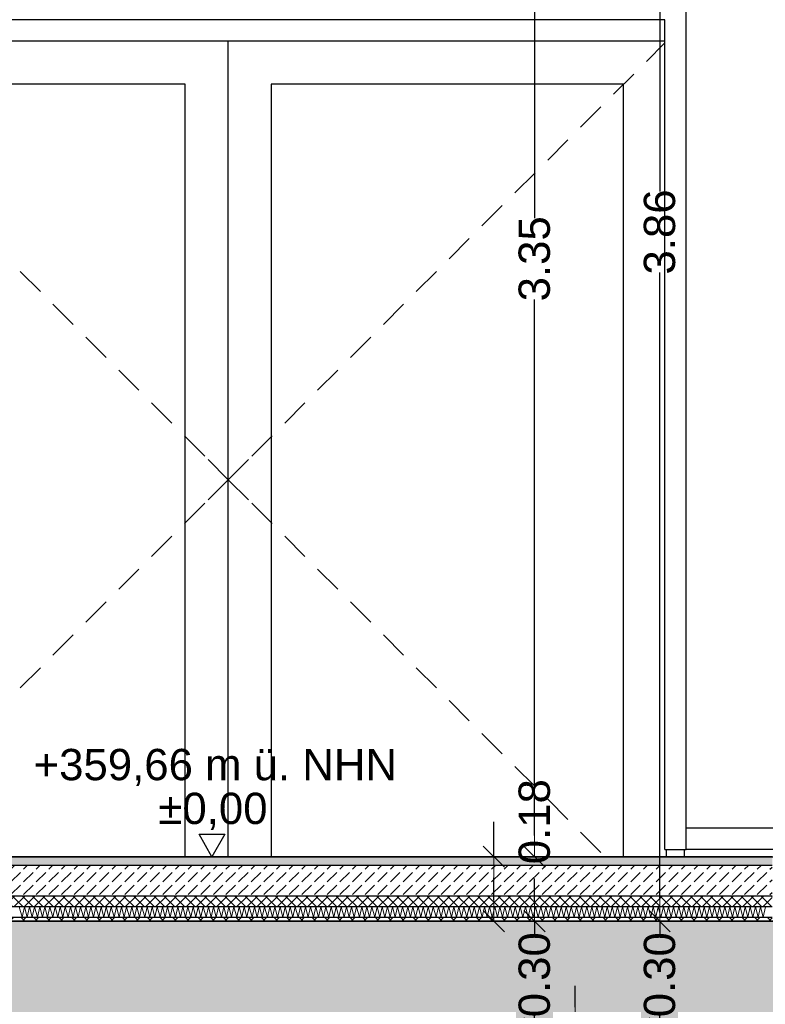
# Model space of a CAD drawing. Header units: metres. Extents: x -12 to 57.2, y -22.2 to 2.8.
# Tile 78 of 126: x 22.1 to 24.2, y -10.6 to -7.8. Entities that reach past the tile are written whole.
import ezdxf

# ---------------------------------------------------------------- set-up
doc = ezdxf.new("R2010")
doc.units = ezdxf.units.M
doc.header["$LTSCALE"] = 0.4
doc.header["$MEASUREMENT"] = 0
doc.layers.get('0').update_dxf_attribs({"color": 8, "lineweight": 9})
doc.layers.get('Defpoints').update_dxf_attribs({"color": 8, "lineweight": 9})
for name, color, linetype in [('Neubau_A-Decken', 8, 'Continuous'), ('Neubau_B-Bodenaufbau', 8, 'Continuous'), ('Neubau_B-Pfosten-Riegel-Fassade', 8, 'Continuous'), ('Neubau_T-Bemaßung', 8, 'Continuous')]:
    doc.layers.add(name, color=color, linetype=linetype)
doc.styles.add('ERSTELLTER_STIL_2', font='arial.ttf')
doc.dimstyles.new('ERSTELLTER_STIL__1', dxfattribs={"dimtxt": 0.0875, "dimasz": 0.059375, "dimexe": 0.18, "dimexo": 0.0625, "dimgap": 0, "dimtad": 1, "dimzin": 0, "dimdsep": 46, "dimtxsty": 'ERSTELLTER_STIL_2', "dimblk": 'ARROWHEAD_6', "dimblk1": 'ARROWHEAD_6', "dimblk2": 'ARROWHEAD_6', "dimcen": 0.09, "dimclrd": 7, "dimclre": 7, "dimclrt": 7, "dimazin": 0, "dimtfac": 1, "dimtdec": 4, "dimtmove": 0, "dimatfit": 3, "dimfxl": 1, "dimtolj": 1, "dimtzin": 0, "dimarcsym": 0})

# ---------------------------------------------------------------- blocks, each defined once
blk = doc.blocks.new('ARROWHEAD_6')
at = {"color": 0, "linetype": 'Continuous', "lineweight": 0}
for p, q in [((-0.5, -0.5), (0.5, 0.5)), ((0, 0), (-1, 0))]:
    blk.add_line(p, q, dxfattribs=at)
blk = doc.blocks.new('*D557')
at = {"layer": 'Defpoints', "color": 0, "linetype": 'Continuous', "transparency": 16777216}
for p in [(2.4794, -6.495), (22.625, -6.495), (-0.3, -10.355)]:
    blk.add_point(p, dxfattribs=at)
at = {"layer": 'Neubau_T-Bemaßung', "linetype": 'Continuous', "lineweight": -2, "transparency": 16777216}
for p, q in [((22.5625, -6.495), (2.2994, -6.495)), ((2.4794, -6.5544), (2.4794, -8.3149)), ((2.4794, -10.2956), (2.4794, -8.5421)), ((-0.2375, -10.355), (2.6594, -10.355))]:
    blk.add_line(p, q, dxfattribs=at)
at = {"layer": 'Neubau_T-Bemaßung', "linetype": 'Continuous', "lineweight": -2, "transparency": 16777216, "xscale": 0.059375, "yscale": 0.059375, "zscale": 0.059375}
for p, rotation in [((2.4794, -6.495), 90), ((2.4794, -10.355), 270)]:
    blk.add_blockref('ARROWHEAD_6', p, dxfattribs=dict(at, rotation=rotation))
at = {"layer": 'Neubau_T-Bemaßung', "linetype": 'Continuous', "transparency": 16777216, "insert": (2.4794, -8.4285), "char_height": 0.0875, "attachment_point": 5, "rotation": 90, "style": 'ERSTELLTER_STIL_2'}
blk.add_mtext('\\A1;3.86', dxfattribs=at)
blk = doc.blocks.new('*D562')
at = {"layer": 'Defpoints', "color": 0, "linetype": 'Continuous', "transparency": 16777216}
for p in [(-0.3, -10.355), (42.301, -10.355), (42.4914, -10.655)]:
    blk.add_point(p, dxfattribs=at)
at = {"layer": 'Neubau_T-Bemaßung', "linetype": 'Continuous', "lineweight": -2, "transparency": 16777216}
for p, q in [((42.301, -10.2956), (42.301, -10.2363)), ((-0.2375, -10.355), (42.481, -10.355)), ((42.301, -10.355), (42.301, -10.3917)), ((42.301, -10.655), (42.301, -10.6186)), ((42.4289, -10.655), (42.121, -10.655)), ((42.301, -10.7144), (42.301, -10.7737))]:
    blk.add_line(p, q, dxfattribs=at)
at = {"layer": 'Neubau_T-Bemaßung', "linetype": 'Continuous', "lineweight": -2, "transparency": 16777216, "xscale": 0.059375, "yscale": 0.059375, "zscale": 0.059375}
for p, rotation in [((42.301, -10.355), 270), ((42.301, -10.655), 90)]:
    blk.add_blockref('ARROWHEAD_6', p, dxfattribs=dict(at, rotation=rotation))
at = {"layer": 'Neubau_T-Bemaßung', "linetype": 'Continuous', "transparency": 16777216, "insert": (42.301, -10.5051), "char_height": 0.0875, "attachment_point": 5, "rotation": 90, "style": 'ERSTELLTER_STIL_2'}
blk.add_mtext('\\A1;0.30', dxfattribs=at)
blk = doc.blocks.new('*D563')
at = {"layer": 'Defpoints', "color": 0, "linetype": 'Continuous', "transparency": 16777216}
for p in [(22.625, -6.495), (42.301, -6.495), (-0.3, -10.355)]:
    blk.add_point(p, dxfattribs=at)
at = {"layer": 'Neubau_T-Bemaßung', "linetype": 'Continuous', "lineweight": -2, "transparency": 16777216}
for p, q in [((22.6875, -6.495), (42.481, -6.495)), ((42.301, -6.5544), (42.301, -8.3149)), ((42.301, -10.2956), (42.301, -8.5421)), ((-0.2375, -10.355), (42.481, -10.355))]:
    blk.add_line(p, q, dxfattribs=at)
at = {"layer": 'Neubau_T-Bemaßung', "linetype": 'Continuous', "lineweight": -2, "transparency": 16777216, "xscale": 0.059375, "yscale": 0.059375, "zscale": 0.059375}
for p, rotation in [((42.301, -6.495), 90), ((42.301, -10.355), 270)]:
    blk.add_blockref('ARROWHEAD_6', p, dxfattribs=dict(at, rotation=rotation))
at = {"layer": 'Neubau_T-Bemaßung', "linetype": 'Continuous', "transparency": 16777216, "insert": (42.301, -8.4285), "char_height": 0.0875, "attachment_point": 5, "rotation": 90, "style": 'ERSTELLTER_STIL_2'}
blk.add_mtext('\\A1;3.86', dxfattribs=at)
blk = doc.blocks.new('*D570')
at = {"layer": 'Defpoints', "color": 0, "linetype": 'Continuous', "transparency": 16777216}
for p in [(-0.3, -10.355), (23.9206, -10.355), (-0.3, -10.655)]:
    blk.add_point(p, dxfattribs=at)
at = {"layer": 'Neubau_T-Bemaßung', "linetype": 'Continuous', "lineweight": -2, "transparency": 16777216}
for p, q in [((23.9206, -10.2956), (23.9206, -10.2363)), ((-0.2375, -10.355), (24.1006, -10.355)), ((23.9206, -10.355), (23.9206, -10.3917)), ((23.9206, -10.655), (23.9206, -10.6186)), ((-0.2375, -10.655), (24.1006, -10.655)), ((23.9206, -10.7144), (23.9206, -10.7738))]:
    blk.add_line(p, q, dxfattribs=at)
at = {"layer": 'Neubau_T-Bemaßung', "linetype": 'Continuous', "lineweight": -2, "transparency": 16777216, "xscale": 0.059375, "yscale": 0.059375, "zscale": 0.059375}
for p, rotation in [((23.9206, -10.355), 270), ((23.9206, -10.655), 90)]:
    blk.add_blockref('ARROWHEAD_6', p, dxfattribs=dict(at, rotation=rotation))
at = {"layer": 'Neubau_T-Bemaßung', "linetype": 'Continuous', "transparency": 16777216, "insert": (23.9206, -10.5051), "char_height": 0.0875, "attachment_point": 5, "rotation": 90, "style": 'ERSTELLTER_STIL_2'}
blk.add_mtext('\\A1;0.30', dxfattribs=at)
blk = doc.blocks.new('*D571')
at = {"layer": 'Defpoints', "color": 0, "linetype": 'Continuous', "transparency": 16777216}
for p in [(22.625, -6.495), (23.9206, -6.495), (-0.3, -10.355)]:
    blk.add_point(p, dxfattribs=at)
at = {"layer": 'Neubau_T-Bemaßung', "linetype": 'Continuous', "lineweight": -2, "transparency": 16777216}
for p, q in [((22.6875, -6.495), (24.1006, -6.495)), ((23.9206, -6.5544), (23.9206, -8.3149)), ((23.9206, -10.2956), (23.9206, -8.5421)), ((-0.2375, -10.355), (24.1006, -10.355))]:
    blk.add_line(p, q, dxfattribs=at)
at = {"layer": 'Neubau_T-Bemaßung', "linetype": 'Continuous', "lineweight": -2, "transparency": 16777216, "xscale": 0.059375, "yscale": 0.059375, "zscale": 0.059375}
for p, rotation in [((23.9206, -6.495), 90), ((23.9206, -10.355), 270)]:
    blk.add_blockref('ARROWHEAD_6', p, dxfattribs=dict(at, rotation=rotation))
at = {"layer": 'Neubau_T-Bemaßung', "linetype": 'Continuous', "transparency": 16777216, "insert": (23.9206, -8.4285), "char_height": 0.0875, "attachment_point": 5, "rotation": 90, "style": 'ERSTELLTER_STIL_2'}
blk.add_mtext('\\A1;3.86', dxfattribs=at)
blk = doc.blocks.new('*D585')
at = {"layer": 'Defpoints', "color": 0, "linetype": 'Continuous', "transparency": 16777216}
for p in [(-0.3, -10.355), (42.0645, -10.355), (39.2051, -10.655)]:
    blk.add_point(p, dxfattribs=at)
at = {"layer": 'Neubau_T-Bemaßung', "linetype": 'Continuous', "lineweight": -2, "transparency": 16777216}
for p, q in [((-0.2375, -10.355), (42.2445, -10.355)), ((42.0645, -10.4144), (42.0645, -10.5956)), ((39.2676, -10.655), (42.2445, -10.655)), ((42.0645, -10.655), (42.0645, -10.7531))]:
    blk.add_line(p, q, dxfattribs=at)
at = {"layer": 'Neubau_T-Bemaßung', "linetype": 'Continuous', "lineweight": -2, "transparency": 16777216, "xscale": 0.059375, "yscale": 0.059375, "zscale": 0.059375}
for p, rotation in [((42.0645, -10.355), 90), ((42.0645, -10.655), 270)]:
    blk.add_blockref('ARROWHEAD_6', p, dxfattribs=dict(at, rotation=rotation))
at = {"layer": 'Neubau_T-Bemaßung', "linetype": 'Continuous', "transparency": 16777216, "insert": (41.951, -10.7531), "char_height": 0.0875, "attachment_point": 5, "rotation": 90, "style": 'ERSTELLTER_STIL_2'}
blk.add_mtext('\\A1;0.30', dxfattribs=at)
blk = doc.blocks.new('*D586')
at = {"layer": 'Defpoints', "color": 0, "linetype": 'Continuous', "transparency": 16777216}
for p in [(-10.662, -10.175), (42.0648, -10.175), (-0.3, -10.355)]:
    blk.add_point(p, dxfattribs=at)
at = {"layer": 'Neubau_T-Bemaßung', "linetype": 'Continuous', "lineweight": -2, "transparency": 16777216}
for p, q in [((-10.5995, -10.175), (42.2448, -10.175)), ((42.0648, -10.2344), (42.0648, -10.2956)), ((-0.2375, -10.355), (42.2448, -10.355)), ((42.0648, -10.355), (42.0648, -10.4531))]:
    blk.add_line(p, q, dxfattribs=at)
at = {"layer": 'Neubau_T-Bemaßung', "linetype": 'Continuous', "lineweight": -2, "transparency": 16777216, "xscale": 0.059375, "yscale": 0.059375, "zscale": 0.059375}
for p, rotation in [((42.0648, -10.175), 90), ((42.0648, -10.355), 270)]:
    blk.add_blockref('ARROWHEAD_6', p, dxfattribs=dict(at, rotation=rotation))
at = {"layer": 'Neubau_T-Bemaßung', "linetype": 'Continuous', "transparency": 16777216, "insert": (41.951, -10.4531), "char_height": 0.0875, "attachment_point": 5, "rotation": 90, "style": 'ERSTELLTER_STIL_2'}
blk.add_mtext('\\A1;0.18', dxfattribs=at)
blk = doc.blocks.new('*D587')
at = {"layer": 'Defpoints', "color": 0, "linetype": 'Continuous', "transparency": 16777216}
for p in [(4.09, -7.175), (41.951, -7.175), (-10.662, -10.175)]:
    blk.add_point(p, dxfattribs=at)
at = {"layer": 'Neubau_T-Bemaßung', "linetype": 'Continuous', "lineweight": -2, "transparency": 16777216}
for p, q in [((4.1525, -7.175), (42.131, -7.175)), ((41.951, -7.2344), (41.951, -8.6318)), ((41.951, -10.1156), (41.951, -8.8587)), ((-10.5995, -10.175), (42.131, -10.175))]:
    blk.add_line(p, q, dxfattribs=at)
at = {"layer": 'Neubau_T-Bemaßung', "linetype": 'Continuous', "lineweight": -2, "transparency": 16777216, "xscale": 0.059375, "yscale": 0.059375, "zscale": 0.059375}
for p, rotation in [((41.951, -7.175), 90), ((41.951, -10.175), 270)]:
    blk.add_blockref('ARROWHEAD_6', p, dxfattribs=dict(at, rotation=rotation))
at = {"layer": 'Neubau_T-Bemaßung', "linetype": 'Continuous', "transparency": 16777216, "insert": (41.951, -8.7452), "char_height": 0.0875, "attachment_point": 5, "rotation": 90, "style": 'ERSTELLTER_STIL_2'}
blk.add_mtext('\\A1;3.00', dxfattribs=at)
blk = doc.blocks.new('*D601')
at = {"layer": 'Defpoints', "color": 0, "linetype": 'Continuous', "transparency": 16777216}
for p in [(-0.3, -10.655), (23.6318, -10.655), (23.6841, -10.655)]:
    blk.add_point(p, dxfattribs=at)
at = {"layer": 'Neubau_T-Bemaßung', "linetype": 'Continuous', "lineweight": -2, "transparency": 16777216}
for p, q in [((23.6841, -10.5956), (23.6841, -10.5363)), ((-0.2375, -10.655), (23.8641, -10.655)), ((23.6943, -10.655), (23.8641, -10.655)), ((23.6841, -10.7144), (23.6841, -10.7738))]:
    blk.add_line(p, q, dxfattribs=at)
at = {"layer": 'Neubau_T-Bemaßung', "linetype": 'Continuous', "lineweight": -2, "transparency": 16777216, "xscale": 0.059375, "yscale": 0.059375, "zscale": 0.059375}
for rotation in [270, 90]:
    blk.add_blockref('ARROWHEAD_6', (23.6841, -10.655), dxfattribs=dict(at, rotation=rotation))
at = {"layer": 'Neubau_T-Bemaßung', "linetype": 'Continuous', "transparency": 16777216, "insert": (23.5706, -10.7738), "char_height": 0.0875, "attachment_point": 5, "rotation": 90, "style": 'ERSTELLTER_STIL_2'}
blk.add_mtext('\\A1;0.00', dxfattribs=at)
blk = doc.blocks.new('*D602')
at = {"layer": 'Defpoints', "color": 0, "linetype": 'Continuous', "transparency": 16777216}
for p in [(-0.3, -10.355), (23.5706, -10.355), (23.6318, -10.655)]:
    blk.add_point(p, dxfattribs=at)
at = {"layer": 'Neubau_T-Bemaßung', "linetype": 'Continuous', "lineweight": -2, "transparency": 16777216}
for p, q in [((23.5706, -10.2956), (23.5706, -10.2363)), ((-0.2375, -10.355), (23.7506, -10.355)), ((23.5706, -10.355), (23.5706, -10.3917)), ((23.5706, -10.655), (23.5706, -10.6186)), ((23.5693, -10.655), (23.3906, -10.655)), ((23.5706, -10.7144), (23.5706, -10.7738))]:
    blk.add_line(p, q, dxfattribs=at)
at = {"layer": 'Neubau_T-Bemaßung', "linetype": 'Continuous', "lineweight": -2, "transparency": 16777216, "xscale": 0.059375, "yscale": 0.059375, "zscale": 0.059375}
for p, rotation in [((23.5706, -10.355), 270), ((23.5706, -10.655), 90)]:
    blk.add_blockref('ARROWHEAD_6', p, dxfattribs=dict(at, rotation=rotation))
at = {"layer": 'Neubau_T-Bemaßung', "linetype": 'Continuous', "transparency": 16777216, "insert": (23.5706, -10.5051), "char_height": 0.0875, "attachment_point": 5, "rotation": 90, "style": 'ERSTELLTER_STIL_2'}
blk.add_mtext('\\A1;0.30', dxfattribs=at)
blk = doc.blocks.new('*D603')
at = {"layer": 'Defpoints', "color": 0, "linetype": 'Continuous', "transparency": 16777216}
for p in [(-10.662, -10.175), (23.4568, -10.175), (-0.3, -10.355)]:
    blk.add_point(p, dxfattribs=at)
at = {"layer": 'Neubau_T-Bemaßung', "linetype": 'Continuous', "lineweight": -2, "transparency": 16777216}
for p, q in [((23.4568, -10.175), (23.4568, -10.0772)), ((-10.5995, -10.175), (23.6368, -10.175)), ((23.4568, -10.2956), (23.4568, -10.2344)), ((-0.2375, -10.355), (23.6368, -10.355))]:
    blk.add_line(p, q, dxfattribs=at)
at = {"layer": 'Neubau_T-Bemaßung', "linetype": 'Continuous', "lineweight": -2, "transparency": 16777216, "xscale": 0.059375, "yscale": 0.059375, "zscale": 0.059375}
for p, rotation in [((23.4568, -10.175), 90), ((23.4568, -10.355), 270)]:
    blk.add_blockref('ARROWHEAD_6', p, dxfattribs=dict(at, rotation=rotation))
at = {"layer": 'Neubau_T-Bemaßung', "linetype": 'Continuous', "transparency": 16777216, "insert": (23.5706, -10.0772), "char_height": 0.0875, "attachment_point": 5, "rotation": 90, "style": 'ERSTELLTER_STIL_2'}
blk.add_mtext('\\A1;0.18', dxfattribs=at)
blk = doc.blocks.new('*D604')
at = {"layer": 'Defpoints', "color": 0, "linetype": 'Continuous', "transparency": 16777216}
for p in [(22.85, -6.825), (23.5706, -6.825), (-10.662, -10.175)]:
    blk.add_point(p, dxfattribs=at)
at = {"layer": 'Neubau_T-Bemaßung', "linetype": 'Continuous', "lineweight": -2, "transparency": 16777216}
for p, q in [((22.9125, -6.825), (23.7506, -6.825)), ((23.5706, -6.8844), (23.5706, -8.3896)), ((23.5706, -10.1156), (23.5706, -8.6174)), ((-10.5995, -10.175), (23.7506, -10.175))]:
    blk.add_line(p, q, dxfattribs=at)
at = {"layer": 'Neubau_T-Bemaßung', "linetype": 'Continuous', "lineweight": -2, "transparency": 16777216, "xscale": 0.059375, "yscale": 0.059375, "zscale": 0.059375}
for p, rotation in [((23.5706, -6.825), 90), ((23.5706, -10.175), 270)]:
    blk.add_blockref('ARROWHEAD_6', p, dxfattribs=dict(at, rotation=rotation))
at = {"layer": 'Neubau_T-Bemaßung', "linetype": 'Continuous', "transparency": 16777216, "insert": (23.5706, -8.5035), "char_height": 0.0875, "attachment_point": 5, "rotation": 90, "style": 'ERSTELLTER_STIL_2'}
blk.add_mtext('\\A1;3.35', dxfattribs=at)

msp = doc.modelspace()

# ---------------------------------------------------------------- hatches: boundary and pattern name
at = {"layer": 'Neubau_A-Decken', "linetype": 'Continuous'}
h = msp.add_hatch(dxfattribs=at)
h.set_pattern_fill('BETON__STAHLBETON_0002', color=256, style=0, pattern_type=2)
h.set_pattern_definition([(45, (-2907.6834, -10.175), (-0.0848528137, 0.0848528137), []), (45, (-2907.72583, -10.13257), (-0.0848528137, 0.0848528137), [0.09, -0.03])])
h.paths.add_polyline_path([(-0.3, -10.355), (-0.3, -10.655), (28.1091, -10.655), (28.1091, -10.36), (27.9591, -10.36), (27.9591, -10.355)])
at = {"layer": 'Neubau_B-Bodenaufbau', "linetype": 'Continuous'}
msp.add_hatch(color=256, dxfattribs=at).paths.add_polyline_path([(21.195, -10.2), (24.235, -10.2), (24.235, -10.175), (21.195, -10.175)])
h = msp.add_hatch(dxfattribs=at)
h.set_pattern_fill('BETON__UNBEWEHRT_0002', color=256, style=0, pattern_type=2)
h.set_pattern_definition([(45, (-2907.6834, -10.175), (-0.0353553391, 0.0353553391), [0.0375, -0.0125]), (45, (-2907.6834, -10.139645), (-0.0353553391, 0.0353553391), [0.0375, -0.0125])])
h.paths.add_polyline_path([(21.195, -10.2), (21.195, -10.285), (24.235, -10.285), (24.235, -10.2)])
h = msp.add_hatch(dxfattribs=at)
h.set_pattern_fill('DÄMMUNG__HART_2_0002', color=256, style=0, pattern_type=2)
h.set_pattern_definition([(45, (-2907.6834, -10.175), (-0.01414213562, 0.01414213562), []), (135, (-2907.6834, -10.175), (0.01414213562, 0.01414213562), [])])
h.paths.add_polyline_path([(21.195, -10.285), (21.195, -10.315), (24.235, -10.315), (24.235, -10.285)])
h = msp.add_hatch(dxfattribs=at)
h.set_pattern_fill('GUßASPHALT_0002', color=256, style=0, pattern_type=2)
h.set_pattern_definition([(45, (-2907.6834, -10.175), (-0.01767766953, 0.01767766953), []), (135, (-2907.6834, -10.175), (0.01767766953, 0.01767766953), [])])
h.paths.add_polyline_path([(21.195, -10.355), (24.235, -10.355), (24.235, -10.345), (21.195, -10.345)])

# ---------------------------------------------------------------- linework, layer by layer
at = {"layer": 'Neubau_A-Decken', "linetype": 'Continuous', "flags": 128}
msp.add_lwpolyline([(24.61, -10.355), (24.56, -10.355), (24.5475, -10.355), (24.535, -10.355), (24.235, -10.355), (21.195, -10.355), (20.62, -10.355), (20.6075, -10.355), (20.595, -10.355), (20.495, -10.355), (20.4825, -10.355), (20.47, -10.355), (12.075, -10.355), (8.325, -10.355), (-0.07, -10.355), (-0.0825, -10.355), (-0.095, -10.355), (-0.145, -10.355)], dxfattribs=at)
at = {"layer": 'Neubau_B-Bodenaufbau', "linetype": 'Continuous'}
for p, q in [((24.235, -10.175), (21.195, -10.175)), ((24.235, -10.2), (21.195, -10.2)), ((24.235, -10.285), (21.195, -10.285)), ((24.235, -10.315), (21.195, -10.315)), ((24.235, -10.345), (21.195, -10.345))]:
    msp.add_line(p, q, dxfattribs=at)
at = {"layer": 'Neubau_B-Bodenaufbau', "linetype": 'Continuous', "lineweight": 9}
for p, q in [((22.1309, -10.3157), (22.1385, -10.3443)), ((22.1385, -10.3443), (22.1452, -10.3157)), ((22.1452, -10.3157), (22.1528, -10.3443)), ((22.1528, -10.3443), (22.1595, -10.3157)), ((22.1595, -10.3157), (22.1671, -10.3443)), ((22.1671, -10.3443), (22.1737, -10.3157)), ((22.1737, -10.3157), (22.1814, -10.3443)), ((22.1814, -10.3443), (22.188, -10.3157)), ((22.188, -10.3157), (22.1957, -10.3443)), ((22.1957, -10.3443), (22.2023, -10.3157)), ((22.2023, -10.3157), (22.21, -10.3443)), ((22.21, -10.3443), (22.2166, -10.3157)), ((22.2166, -10.3157), (22.2243, -10.3443)), ((22.2243, -10.3443), (22.2309, -10.3157)), ((22.2309, -10.3157), (22.2385, -10.3443)), ((22.2385, -10.3443), (22.2452, -10.3157)), ((22.2452, -10.3157), (22.2528, -10.3443)), ((22.2528, -10.3443), (22.2595, -10.3157)), ((22.2595, -10.3157), (22.2671, -10.3443)), ((22.2671, -10.3443), (22.2737, -10.3157)), ((22.2737, -10.3157), (22.2814, -10.3443)), ((22.2814, -10.3443), (22.288, -10.3157)), ((22.288, -10.3157), (22.2957, -10.3443)), ((22.2957, -10.3443), (22.3023, -10.3157)), ((22.3023, -10.3157), (22.31, -10.3443)), ((22.31, -10.3443), (22.3166, -10.3157)), ((22.3166, -10.3157), (22.3243, -10.3443)), ((22.3243, -10.3443), (22.3309, -10.3157)), ((22.3309, -10.3157), (22.3385, -10.3443)), ((22.3385, -10.3443), (22.3452, -10.3157)), ((22.3452, -10.3157), (22.3528, -10.3443)), ((22.3528, -10.3443), (22.3595, -10.3157)), ((22.3595, -10.3157), (22.3671, -10.3443)), ((22.3671, -10.3443), (22.3737, -10.3157)), ((22.3737, -10.3157), (22.3814, -10.3443)), ((22.3814, -10.3443), (22.388, -10.3157)), ((22.388, -10.3157), (22.3957, -10.3443)), ((22.3957, -10.3443), (22.4023, -10.3157)), ((22.4023, -10.3157), (22.41, -10.3443)), ((22.41, -10.3443), (22.4166, -10.3157)), ((22.4166, -10.3157), (22.4243, -10.3443)), ((22.4243, -10.3443), (22.4309, -10.3157)), ((22.4309, -10.3157), (22.4385, -10.3443)), ((22.4385, -10.3443), (22.4452, -10.3157)), ((22.4452, -10.3157), (22.4528, -10.3443)), ((22.4528, -10.3443), (22.4595, -10.3157)), ((22.4595, -10.3157), (22.4671, -10.3443)), ((22.4671, -10.3443), (22.4737, -10.3157)), ((22.4737, -10.3157), (22.4814, -10.3443)), ((22.4814, -10.3443), (22.488, -10.3157)), ((22.488, -10.3157), (22.4957, -10.3443)), ((22.4957, -10.3443), (22.5023, -10.3157)), ((22.5023, -10.3157), (22.51, -10.3443)), ((22.51, -10.3443), (22.5166, -10.3157)), ((22.5166, -10.3157), (22.5243, -10.3443)), ((22.5243, -10.3443), (22.5309, -10.3157)), ((22.5309, -10.3157), (22.5385, -10.3443)), ((22.5385, -10.3443), (22.5452, -10.3157)), ((22.5452, -10.3157), (22.5528, -10.3443)), ((22.5528, -10.3443), (22.5595, -10.3157)), ((22.5595, -10.3157), (22.5671, -10.3443)), ((22.5671, -10.3443), (22.5737, -10.3157)), ((22.5737, -10.3157), (22.5814, -10.3443)), ((22.5814, -10.3443), (22.588, -10.3157)), ((22.588, -10.3157), (22.5957, -10.3443)), ((22.5957, -10.3443), (22.6023, -10.3157)), ((22.6023, -10.3157), (22.61, -10.3443)), ((22.61, -10.3443), (22.6166, -10.3157)), ((22.6166, -10.3157), (22.6243, -10.3443)), ((22.6243, -10.3443), (22.6309, -10.3157)), ((22.6309, -10.3157), (22.6385, -10.3443)), ((22.6385, -10.3443), (22.6452, -10.3157)), ((22.6452, -10.3157), (22.6528, -10.3443)), ((22.6528, -10.3443), (22.6595, -10.3157)), ((22.6595, -10.3157), (22.6671, -10.3443)), ((22.6671, -10.3443), (22.6737, -10.3157)), ((22.6737, -10.3157), (22.6814, -10.3443)), ((22.6814, -10.3443), (22.688, -10.3157)), ((22.688, -10.3157), (22.6957, -10.3443)), ((22.6957, -10.3443), (22.7023, -10.3157)), ((22.7023, -10.3157), (22.71, -10.3443)), ((22.71, -10.3443), (22.7166, -10.3157)), ((22.7166, -10.3157), (22.7243, -10.3443)), ((22.7243, -10.3443), (22.7309, -10.3157)), ((22.7309, -10.3157), (22.7385, -10.3443)), ((22.7385, -10.3443), (22.7452, -10.3157)), ((22.7452, -10.3157), (22.7528, -10.3443)), ((22.7528, -10.3443), (22.7595, -10.3157)), ((22.7595, -10.3157), (22.7671, -10.3443)), ((22.7671, -10.3443), (22.7737, -10.3157)), ((22.7737, -10.3157), (22.7814, -10.3443)), ((22.7814, -10.3443), (22.788, -10.3157)), ((22.788, -10.3157), (22.7957, -10.3443)), ((22.7957, -10.3443), (22.8023, -10.3157)), ((22.8023, -10.3157), (22.81, -10.3443)), ((22.81, -10.3443), (22.8166, -10.3157)), ((22.8166, -10.3157), (22.8243, -10.3443)), ((22.8243, -10.3443), (22.8309, -10.3157)), ((22.8309, -10.3157), (22.8385, -10.3443)), ((22.8385, -10.3443), (22.8452, -10.3157)), ((22.8452, -10.3157), (22.8528, -10.3443)), ((22.8528, -10.3443), (22.8595, -10.3157)), ((22.8595, -10.3157), (22.8671, -10.3443)), ((22.8671, -10.3443), (22.8737, -10.3157)), ((22.8737, -10.3157), (22.8814, -10.3443)), ((22.8814, -10.3443), (22.888, -10.3157)), ((22.888, -10.3157), (22.8957, -10.3443)), ((22.8957, -10.3443), (22.9023, -10.3157)), ((22.9023, -10.3157), (22.91, -10.3443)), ((22.91, -10.3443), (22.9166, -10.3157)), ((22.9166, -10.3157), (22.9243, -10.3443)), ((22.9243, -10.3443), (22.9309, -10.3157)), ((22.9309, -10.3157), (22.9385, -10.3443)), ((22.9385, -10.3443), (22.9452, -10.3157)), ((22.9452, -10.3157), (22.9528, -10.3443)), ((22.9528, -10.3443), (22.9595, -10.3157)), ((22.9595, -10.3157), (22.9671, -10.3443)), ((22.9671, -10.3443), (22.9737, -10.3157)), ((22.9737, -10.3157), (22.9814, -10.3443)), ((22.9814, -10.3443), (22.988, -10.3157)), ((22.988, -10.3157), (22.9957, -10.3443)), ((22.9957, -10.3443), (23.0023, -10.3157)), ((23.0023, -10.3157), (23.01, -10.3443)), ((23.01, -10.3443), (23.0166, -10.3157)), ((23.0166, -10.3157), (23.0243, -10.3443)), ((23.0243, -10.3443), (23.0309, -10.3157)), ((23.0309, -10.3157), (23.0385, -10.3443)), ((23.0385, -10.3443), (23.0452, -10.3157)), ((23.0452, -10.3157), (23.0528, -10.3443)), ((23.0528, -10.3443), (23.0595, -10.3157)), ((23.0595, -10.3157), (23.0671, -10.3443)), ((23.0671, -10.3443), (23.0737, -10.3157)), ((23.0737, -10.3157), (23.0814, -10.3443)), ((23.0814, -10.3443), (23.088, -10.3157)), ((23.088, -10.3157), (23.0957, -10.3443)), ((23.0957, -10.3443), (23.1023, -10.3157)), ((23.1023, -10.3157), (23.11, -10.3443)), ((23.11, -10.3443), (23.1166, -10.3157)), ((23.1166, -10.3157), (23.1243, -10.3443)), ((23.1243, -10.3443), (23.1309, -10.3157)), ((23.1309, -10.3157), (23.1385, -10.3443)), ((23.1385, -10.3443), (23.1452, -10.3157)), ((23.1452, -10.3157), (23.1528, -10.3443)), ((23.1528, -10.3443), (23.1595, -10.3157)), ((23.1595, -10.3157), (23.1671, -10.3443)), ((23.1671, -10.3443), (23.1737, -10.3157)), ((23.1737, -10.3157), (23.1814, -10.3443)), ((23.1814, -10.3443), (23.188, -10.3157)), ((23.188, -10.3157), (23.1957, -10.3443)), ((23.1957, -10.3443), (23.2023, -10.3157)), ((23.2023, -10.3157), (23.21, -10.3443)), ((23.21, -10.3443), (23.2166, -10.3157)), ((23.2166, -10.3157), (23.2243, -10.3443)), ((23.2243, -10.3443), (23.2309, -10.3157)), ((23.2309, -10.3157), (23.2385, -10.3443)), ((23.2385, -10.3443), (23.2452, -10.3157)), ((23.2452, -10.3157), (23.2528, -10.3443)), ((23.2528, -10.3443), (23.2595, -10.3157)), ((23.2595, -10.3157), (23.2671, -10.3443)), ((23.2671, -10.3443), (23.2737, -10.3157)), ((23.2737, -10.3157), (23.2814, -10.3443)), ((23.2814, -10.3443), (23.288, -10.3157)), ((23.288, -10.3157), (23.2957, -10.3443)), ((23.2957, -10.3443), (23.3023, -10.3157)), ((23.3023, -10.3157), (23.31, -10.3443)), ((23.31, -10.3443), (23.3166, -10.3157)), ((23.3166, -10.3157), (23.3243, -10.3443)), ((23.3243, -10.3443), (23.3309, -10.3157)), ((23.3309, -10.3157), (23.3385, -10.3443)), ((23.3385, -10.3443), (23.3452, -10.3157)), ((23.3452, -10.3157), (23.3528, -10.3443)), ((23.3528, -10.3443), (23.3595, -10.3157)), ((23.3595, -10.3157), (23.3671, -10.3443)), ((23.3671, -10.3443), (23.3737, -10.3157)), ((23.3737, -10.3157), (23.3814, -10.3443)), ((23.3814, -10.3443), (23.388, -10.3157)), ((23.388, -10.3157), (23.3957, -10.3443)), ((23.3957, -10.3443), (23.4023, -10.3157)), ((23.4023, -10.3157), (23.41, -10.3443)), ((23.41, -10.3443), (23.4166, -10.3157)), ((23.4166, -10.3157), (23.4243, -10.3443)), ((23.4243, -10.3443), (23.4309, -10.3157)), ((23.4309, -10.3157), (23.4385, -10.3443)), ((23.4385, -10.3443), (23.4452, -10.3157)), ((23.4452, -10.3157), (23.4528, -10.3443)), ((23.4528, -10.3443), (23.4595, -10.3157)), ((23.4595, -10.3157), (23.4671, -10.3443)), ((23.4671, -10.3443), (23.4737, -10.3157)), ((23.4737, -10.3157), (23.4814, -10.3443)), ((23.4814, -10.3443), (23.488, -10.3157)), ((23.488, -10.3157), (23.4957, -10.3443)), ((23.4957, -10.3443), (23.5023, -10.3157)), ((23.5023, -10.3157), (23.51, -10.3443)), ((23.51, -10.3443), (23.5166, -10.3157)), ((23.5166, -10.3157), (23.5243, -10.3443)), ((23.5243, -10.3443), (23.5309, -10.3157)), ((23.5309, -10.3157), (23.5385, -10.3443)), ((23.5385, -10.3443), (23.5452, -10.3157)), ((23.5452, -10.3157), (23.5528, -10.3443)), ((23.5528, -10.3443), (23.5595, -10.3157)), ((23.5595, -10.3157), (23.5671, -10.3443)), ((23.5671, -10.3443), (23.5737, -10.3157)), ((23.5737, -10.3157), (23.5814, -10.3443)), ((23.5814, -10.3443), (23.588, -10.3157)), ((23.588, -10.3157), (23.5957, -10.3443)), ((23.5957, -10.3443), (23.6023, -10.3157)), ((23.6023, -10.3157), (23.61, -10.3443)), ((23.61, -10.3443), (23.6166, -10.3157)), ((23.6166, -10.3157), (23.6243, -10.3443)), ((23.6243, -10.3443), (23.6309, -10.3157)), ((23.6309, -10.3157), (23.6385, -10.3443)), ((23.6385, -10.3443), (23.6452, -10.3157)), ((23.6452, -10.3157), (23.6528, -10.3443)), ((23.6528, -10.3443), (23.6595, -10.3157)), ((23.6595, -10.3157), (23.6671, -10.3443)), ((23.6671, -10.3443), (23.6737, -10.3157)), ((23.6737, -10.3157), (23.6814, -10.3443)), ((23.6814, -10.3443), (23.688, -10.3157)), ((23.688, -10.3157), (23.6957, -10.3443)), ((23.6957, -10.3443), (23.7023, -10.3157)), ((23.7023, -10.3157), (23.71, -10.3443)), ((23.71, -10.3443), (23.7166, -10.3157)), ((23.7166, -10.3157), (23.7243, -10.3443)), ((23.7243, -10.3443), (23.7309, -10.3157)), ((23.7309, -10.3157), (23.7385, -10.3443)), ((23.7385, -10.3443), (23.7452, -10.3157)), ((23.7452, -10.3157), (23.7528, -10.3443)), ((23.7528, -10.3443), (23.7595, -10.3157)), ((23.7595, -10.3157), (23.7671, -10.3443)), ((23.7671, -10.3443), (23.7737, -10.3157)), ((23.7737, -10.3157), (23.7814, -10.3443)), ((23.7814, -10.3443), (23.788, -10.3157)), ((23.788, -10.3157), (23.7957, -10.3443)), ((23.7957, -10.3443), (23.8023, -10.3157)), ((23.8023, -10.3157), (23.81, -10.3443)), ((23.81, -10.3443), (23.8166, -10.3157)), ((23.8166, -10.3157), (23.8243, -10.3443)), ((23.8243, -10.3443), (23.8309, -10.3157)), ((23.8309, -10.3157), (23.8385, -10.3443)), ((23.8385, -10.3443), (23.8452, -10.3157)), ((23.8452, -10.3157), (23.8528, -10.3443)), ((23.8528, -10.3443), (23.8595, -10.3157)), ((23.8595, -10.3157), (23.8671, -10.3443)), ((23.8671, -10.3443), (23.8737, -10.3157)), ((23.8737, -10.3157), (23.8814, -10.3443)), ((23.8814, -10.3443), (23.888, -10.3157)), ((23.888, -10.3157), (23.8957, -10.3443)), ((23.8957, -10.3443), (23.9023, -10.3157)), ((23.9023, -10.3157), (23.91, -10.3443)), ((23.91, -10.3443), (23.9166, -10.3157)), ((23.9166, -10.3157), (23.9243, -10.3443)), ((23.9243, -10.3443), (23.9309, -10.3157)), ((23.9309, -10.3157), (23.9385, -10.3443)), ((23.9385, -10.3443), (23.9452, -10.3157)), ((23.9452, -10.3157), (23.9528, -10.3443)), ((23.9528, -10.3443), (23.9595, -10.3157)), ((23.9595, -10.3157), (23.9671, -10.3443)), ((23.9671, -10.3443), (23.9737, -10.3157)), ((23.9737, -10.3157), (23.9814, -10.3443)), ((23.9814, -10.3443), (23.988, -10.3157)), ((23.988, -10.3157), (23.9957, -10.3443)), ((23.9957, -10.3443), (24.0023, -10.3157)), ((24.0023, -10.3157), (24.01, -10.3443)), ((24.01, -10.3443), (24.0166, -10.3157)), ((24.0166, -10.3157), (24.0243, -10.3443)), ((24.0243, -10.3443), (24.0309, -10.3157)), ((24.0309, -10.3157), (24.0385, -10.3443)), ((24.0385, -10.3443), (24.0452, -10.3157)), ((24.0452, -10.3157), (24.0528, -10.3443)), ((24.0528, -10.3443), (24.0595, -10.3157)), ((24.0595, -10.3157), (24.0671, -10.3443)), ((24.0671, -10.3443), (24.0737, -10.3157)), ((24.0737, -10.3157), (24.0814, -10.3443)), ((24.0814, -10.3443), (24.088, -10.3157)), ((24.088, -10.3157), (24.0957, -10.3443)), ((24.0957, -10.3443), (24.1023, -10.3157)), ((24.1023, -10.3157), (24.11, -10.3443)), ((24.11, -10.3443), (24.1166, -10.3157)), ((24.1166, -10.3157), (24.1243, -10.3443)), ((24.1243, -10.3443), (24.1309, -10.3157)), ((24.1309, -10.3157), (24.1385, -10.3443)), ((24.1385, -10.3443), (24.1452, -10.3157)), ((24.1452, -10.3157), (24.1528, -10.3443)), ((24.1528, -10.3443), (24.1595, -10.3157)), ((24.1595, -10.3157), (24.1671, -10.3443)), ((24.1671, -10.3443), (24.1737, -10.3157)), ((24.1737, -10.3157), (24.1814, -10.3443)), ((24.1814, -10.3443), (24.188, -10.3157)), ((24.188, -10.3157), (24.1957, -10.3443)), ((24.1957, -10.3443), (24.2023, -10.3157)), ((24.2023, -10.3157), (24.21, -10.3443)), ((24.21, -10.3443), (24.2166, -10.3157))]:
    msp.add_line(p, q, dxfattribs=at)
at = {"layer": 'Neubau_B-Pfosten-Riegel-Fassade', "linetype": 'Continuous'}
for p, q in [((23.9949, -7.865), (23.9949, -7.497)), ((23.9349, -7.835), (21.4949, -7.835)), ((23.9349, -7.895), (23.9349, -7.835)), ((23.9949, -10.095), (23.9949, -7.865)), ((23.9349, -7.895), (21.4949, -7.895)), ((22.7149, -10.175), (22.7149, -7.895)), ((23.9349, -7.9), (23.8834, -7.9516)), ((23.9349, -10.125), (23.9349, -7.895)), ((23.8481, -7.987), (23.7915, -8.0436)), ((22.5949, -8.015), (21.6099, -8.015)), ((22.5949, -10.175), (22.5949, -8.015)), ((22.8349, -8.015), (22.8349, -10.175)), ((23.8199, -8.015), (22.8349, -8.015)), ((23.8199, -10.175), (23.8199, -8.015)), ((23.7562, -8.0789), (23.6996, -8.1355)), ((23.6643, -8.1709), (23.6077, -8.2275)), ((23.5724, -8.2628), (23.5158, -8.3194)), ((23.4805, -8.3548), (23.424, -8.4114)), ((23.3886, -8.4468), (23.3321, -8.5034)), ((22.1331, -8.5387), (22.1897, -8.5953)), ((23.2967, -8.5387), (23.2402, -8.5953)), ((22.225, -8.6307), (22.2816, -8.6873)), ((23.2048, -8.6307), (23.1483, -8.6873)), ((22.3169, -8.7227), (22.3735, -8.7792)), ((23.113, -8.7227), (23.0564, -8.7792)), ((22.4088, -8.8146), (22.4653, -8.8712)), ((23.0211, -8.8146), (22.9645, -8.8712)), ((22.5007, -8.9066), (22.5572, -8.9632)), ((22.9292, -8.9066), (22.8726, -8.9632)), ((22.5926, -8.9985), (22.6491, -9.0551)), ((22.8373, -8.9985), (22.7808, -9.0551)), ((22.6584, -9.0644), (22.7149, -9.121)), ((22.7715, -9.0644), (22.7149, -9.121)), ((22.6584, -9.1776), (22.7149, -9.121)), ((22.7715, -9.1776), (22.7149, -9.121)), ((22.5926, -9.2435), (22.6491, -9.1869)), ((22.8373, -9.2435), (22.7808, -9.1869)), ((22.5007, -9.3354), (22.5572, -9.2788)), ((22.9292, -9.3354), (22.8726, -9.2788)), ((22.4088, -9.4274), (22.4653, -9.3708)), ((23.0211, -9.4274), (22.9645, -9.3708)), ((22.3169, -9.5193), (22.3735, -9.4628)), ((23.113, -9.5193), (23.0564, -9.4628)), ((22.225, -9.6113), (22.2816, -9.5547)), ((23.2048, -9.6113), (23.1483, -9.5547)), ((22.1331, -9.7033), (22.1897, -9.6467)), ((23.2967, -9.7033), (23.2402, -9.6467)), ((23.3886, -9.7952), (23.3321, -9.7386)), ((23.4805, -9.8872), (23.424, -9.8306)), ((23.5724, -9.9792), (23.5158, -9.9226)), ((23.6643, -10.0711), (23.6077, -10.0145)), ((24.4849, -10.095), (23.9949, -10.095)), ((23.9949, -10.125), (23.9949, -10.095)), ((23.7562, -10.1631), (23.6996, -10.1065)), ((23.9349, -10.155), (23.9349, -10.125)), ((23.9949, -10.155), (23.9949, -10.125)), ((23.9349, -10.155), (23.9949, -10.155)), ((23.9399, -10.175), (23.9399, -10.155)), ((23.9899, -10.175), (23.9899, -10.155)), ((24.4849, -10.155), (23.9949, -10.155))]:
    msp.add_line(p, q, dxfattribs=at)
at = {"layer": 'Neubau_T-Bemaßung', "linetype": 'Continuous'}
for p, q in [((22.6694, -10.175), (22.6332, -10.1125)), ((22.6332, -10.1125), (22.7057, -10.1125)), ((22.7057, -10.1125), (22.6694, -10.175)), ((22.6694, -10.175), (22.6226, -10.175)), ((22.6694, -10.175), (22.7163, -10.175))]:
    msp.add_line(p, q, dxfattribs=at)

# ---------------------------------------------------------------- texts
at = {"layer": 'Neubau_T-Bemaßung', "char_height": 0.0875, "attachment_point": 7, "style": 'ERSTELLTER_STIL_2'}
for s, insert in [('\\A1;+359,66 m ü. NHN', (22.1709, -9.9775)), ('\\A1;±0,00', (22.5197, -10.1))]:
    msp.add_mtext(s, dxfattribs=dict(at, insert=insert))

# ---------------------------------------------------------------- dimensions: what is measured, and where the dimension line sits
at = {"layer": 'Neubau_T-Bemaßung', "linetype": 'Continuous'}
for base, p1, p2, picture, middle in [((2.4794, -6.495), (-0.3, -10.355), (22.625, -6.495), '*D557', (2.4794, -8.4285)), ((42.301, -6.495), (-0.3, -10.355), (22.625, -6.495), '*D563', (42.301, -8.4285)), ((23.9206, -6.495), (-0.3, -10.355), (22.625, -6.495), '*D571', (23.9206, -8.4285)), ((23.5706, -6.825), (-10.662, -10.175), (22.85, -6.825), '*D604', (23.5706, -8.5035)), ((41.951, -7.175), (-10.662, -10.175), (4.09, -7.175), '*D587', (41.951, -8.7452)), ((23.4568, -10.175), (-0.3, -10.355), (-10.662, -10.175), '*D603', (23.5706, -10.0772)), ((42.0648, -10.175), (-0.3, -10.355), (-10.662, -10.175), '*D586', (41.951, -10.4531)), ((42.301, -10.355), (42.4914, -10.655), (-0.3, -10.355), '*D562', (42.301, -10.5051)), ((23.9206, -10.355), (-0.3, -10.655), (-0.3, -10.355), '*D570', (23.9206, -10.5051)), ((23.5706, -10.355), (23.6318, -10.655), (-0.3, -10.355), '*D602', (23.5706, -10.5051)), ((42.0645, -10.355), (39.2051, -10.655), (-0.3, -10.355), '*D585', (41.951, -10.7531)), ((23.6840705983, -10.655), (-0.3, -10.655), (23.6318272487, -10.655), '*D601', (23.570577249, -10.77375))]:
    dim = msp.add_linear_dim(base=base, p1=p1, p2=p2, angle=90, dimstyle='ERSTELLTER_STIL__1', override={"dimclrd": 256, "dimclre": 256, "dimclrt": 256}, dxfattribs=at)
    dim.commit()
    dim.dimension.update_dxf_attribs({"geometry": picture, "text_midpoint": middle, "dimtype": 160, "text_rotation": 90})

doc.saveas('drawing.dxf')
